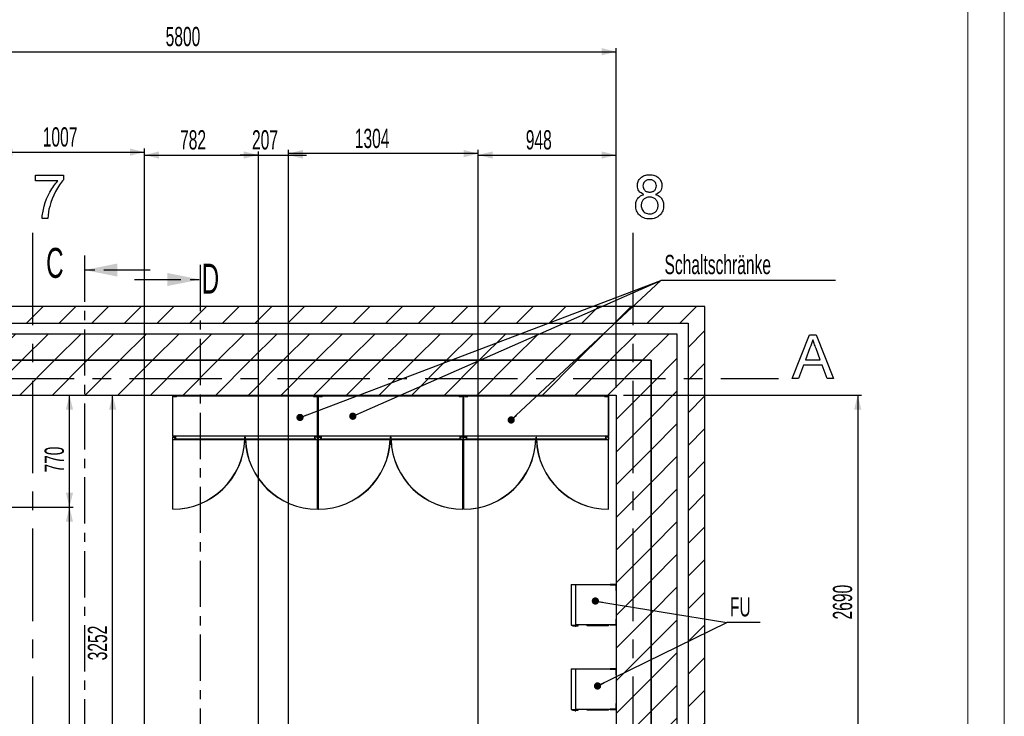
# Model space of a CAD drawing. Header units: millimetres. Extents: x 250 to 59450, y 0 to 41800.
# Tile 115 of 148: x 52433 to 59200, y 21490 to 26276. Entities that reach past the tile are written whole.
import ezdxf

# ---------------------------------------------------------------- set-up
doc = ezdxf.new("R2010")
doc.units = ezdxf.units.MM
doc.header["$LTSCALE"] = 50
doc.linetypes.add('CENTER', pattern=[10.16, 6.35, -1.27, 1.27, -1.27])
doc.linetypes.add('CENTERX2', pattern=[20.32, 12.7, -2.54, 2.54, -2.54])
for name, color, linetype in [('MASS', 29, 'Continuous'), ('SCHNITT', 5, 'CENTER'), ('TEXT_1', 176, 'Continuous')]:
    doc.layers.add(name, color=color, linetype=linetype)
doc.styles.add('SLDTEXTSTYLE0', font='TXT', dxfattribs={"width": 0.605})
doc.dimstyles.new('SLDDIMSTYLE1', dxfattribs={"dimtxt": 0.18, "dimasz": 50, "dimexe": 0, "dimexo": 0.0625, "dimgap": 0, "dimtad": 0, "dimtih": 1, "dimtoh": 1, "dimdec": 0, "dimrnd": 1e-09, "dimzin": 0, "dimdsep": 46, "dimtxsty": 'Standard', "dimblk1": 'DOT', "dimblk2": 'DOT', "dimsah": 1, "dimcen": 0.09, "dimadec": 0, "dimazin": 0, "dimtfac": 50, "dimtdec": 0, "dimtofl": 0, "dimtmove": 0, "dimatfit": 3, "dimldrblk": 'DOT', "dimfxl": 1, "dimfrac": 2, "dimtolj": 1, "dimtzin": 0, "dimarcsym": 0})
doc.dimstyles.new('SLDDIMSTYLE2', dxfattribs={"dimtxt": 128.415934, "dimasz": 100, "dimexe": 0, "dimexo": 0.0625, "dimgap": 32.103984, "dimtad": 1, "dimdec": 1, "dimrnd": 1e-09, "dimzin": 12, "dimdsep": 46, "dimtxsty": 'SLDTEXTSTYLE0', "dimsah": 1, "dimcen": 0.09, "dimadec": 0, "dimazin": 3, "dimtfac": 1, "dimtdec": 1, "dimtofl": 0, "dimtmove": 0, "dimatfit": 3, "dimfxl": 1, "dimfrac": 2, "dimtolj": 1, "dimtzin": 12, "dimarcsym": 0})
doc.dimstyles.new('SLDDIMSTYLE3', dxfattribs={"dimtxt": 128.415934, "dimasz": 100, "dimexe": 0, "dimexo": 0.0625, "dimgap": 32.103984, "dimtad": 1, "dimdec": 1, "dimrnd": 1e-09, "dimzin": 12, "dimdsep": 46, "dimtxsty": 'SLDTEXTSTYLE0', "dimsah": 1, "dimcen": 0.09, "dimadec": 0, "dimazin": 3, "dimtfac": 1, "dimtdec": 1, "dimtmove": 0, "dimatfit": 0, "dimfxl": 1, "dimfrac": 2, "dimtolj": 1, "dimtzin": 12, "dimarcsym": 0})

# ---------------------------------------------------------------- blocks, each defined once
blk = doc.blocks.new('_D_15')
at = {"layer": 'MASS'}
for p, q in [((50732.4, 23746.4), (50732.4, 26081.4)), ((50732.4, 26056.4), (56532.4, 26056.4)), ((56532.4, 23746.4), (56532.4, 26081.4))]:
    blk.add_line(p, q, dxfattribs=at)
for points in [[(50732.4, 26056.4), (50832.4, 26031.4), (50832.4, 26081.4)], [(56532.4, 26056.4), (56432.4, 26081.4), (56432.4, 26031.4)]]:
    blk.add_solid(points, dxfattribs=at)
at = {"layer": 'MASS', "insert": (53436.4, 26226.9), "char_height": 132.29, "attachment_point": 1, "style": 'SLDTEXTSTYLE0'}
blk.add_mtext('5800', dxfattribs=at)
blk = doc.blocks.new('_D_20')
at = {"layer": 'MASS'}
for p, q in [((52284.4, 22976.4), (52284.4, 25391.4)), ((53291.4, 20494.4), (53291.4, 25391.4)), ((52284.4, 25366.4), (53291.4, 25366.4))]:
    blk.add_line(p, q, dxfattribs=at)
for points in [[(52284.4, 25366.4), (52384.4, 25341.4), (52384.4, 25391.4)], [(53291.4, 25366.4), (53191.4, 25391.4), (53191.4, 25341.4)]]:
    blk.add_solid(points, dxfattribs=at)
at = {"layer": 'MASS', "insert": (52591.9, 25536.9), "char_height": 132.29, "attachment_point": 1, "style": 'SLDTEXTSTYLE0'}
blk.add_mtext('1007', dxfattribs=at)
blk = doc.blocks.new('_D_21')
at = {"layer": 'MASS'}
for p, q in [((53291.4, 20494.4), (53291.4, 25371.4)), ((53291.4, 25346.4), (54073.4, 25346.4)), ((54073.4, 20494.4), (54073.4, 25371.4))]:
    blk.add_line(p, q, dxfattribs=at)
for points in [[(53291.4, 25346.4), (53391.4, 25321.4), (53391.4, 25371.4)], [(54073.4, 25346.4), (53973.4, 25371.4), (53973.4, 25321.4)]]:
    blk.add_solid(points, dxfattribs=at)
at = {"layer": 'MASS', "insert": (53535.4, 25516.9), "char_height": 132.29, "attachment_point": 1, "style": 'SLDTEXTSTYLE0'}
blk.add_mtext('782', dxfattribs=at)
blk = doc.blocks.new('_D_22')
at = {"layer": 'MASS'}
for p, q in [((54073.4, 25346.4), (53948.4, 25346.4)), ((54073.4, 20494.4), (54073.4, 25371.4)), ((54073.4, 25346.4), (54280.4, 25346.4)), ((54280.4, 21056.4), (54280.4, 25371.4)), ((54280.4, 25346.4), (54405.4, 25346.4))]:
    blk.add_line(p, q, dxfattribs=at)
for points in [[(54073.4, 25346.4), (53973.4, 25371.4), (53973.4, 25321.4)], [(54280.4, 25346.4), (54380.4, 25321.4), (54380.4, 25371.4)]]:
    blk.add_solid(points, dxfattribs=at)
at = {"layer": 'MASS', "insert": (54029.9, 25516.9), "char_height": 132.29, "attachment_point": 1, "style": 'SLDTEXTSTYLE0'}
blk.add_mtext('207', dxfattribs=at)
blk = doc.blocks.new('_D_23')
at = {"layer": 'MASS'}
for p, q in [((54280.4, 19196.4), (54280.4, 25381.4)), ((55584.4, 19196.4), (55584.4, 25381.4)), ((55584.4, 25356.4), (54280.4, 25356.4))]:
    blk.add_line(p, q, dxfattribs=at)
for points in [[(54280.4, 25356.4), (54380.4, 25331.4), (54380.4, 25381.4)], [(55584.4, 25356.4), (55484.4, 25381.4), (55484.4, 25331.4)]]:
    blk.add_solid(points, dxfattribs=at)
at = {"layer": 'MASS', "insert": (54736.4, 25526.9), "char_height": 132.29, "attachment_point": 1, "style": 'SLDTEXTSTYLE0'}
blk.add_mtext('1304', dxfattribs=at)
blk = doc.blocks.new('_D_24')
at = {"layer": 'MASS'}
for p, q in [((55584.4, 21056.4), (55584.4, 25371.4)), ((55584.4, 25346.4), (56532.4, 25346.4)), ((56532.4, 23746.4), (56532.4, 25371.4))]:
    blk.add_line(p, q, dxfattribs=at)
for points in [[(55584.4, 25346.4), (55684.4, 25321.4), (55684.4, 25371.4)], [(56532.4, 25346.4), (56432.4, 25371.4), (56432.4, 25321.4)]]:
    blk.add_solid(points, dxfattribs=at)
at = {"layer": 'MASS', "insert": (55911.4, 25516.9), "char_height": 132.29, "attachment_point": 1, "style": 'SLDTEXTSTYLE0'}
blk.add_mtext('948', dxfattribs=at)
blk = doc.blocks.new('_D_25')
at = {"layer": 'MASS'}
for p, q in [((56582.4, 23696.4), (58217.4, 23696.4)), ((58192.4, 23696.4), (58192.4, 21006.4)), ((55634.4, 21006.4), (58217.4, 21006.4))]:
    blk.add_line(p, q, dxfattribs=at)
for points in [[(58192.4, 23696.4), (58167.4, 23596.4), (58217.4, 23596.4)], [(58192.4, 21006.4), (58217.4, 21106.4), (58167.4, 21106.4)]]:
    blk.add_solid(points, dxfattribs=at)
at = {"layer": 'MASS', "insert": (58021.8, 22155.4), "char_height": 132.29, "attachment_point": 1, "rotation": 90, "style": 'SLDTEXTSTYLE0'}
blk.add_mtext('2690', dxfattribs=at)
blk = doc.blocks.new('_D_32')
at = {"layer": 'MASS'}
for p, q in [((52334.4, 22926.4), (52800.2, 22926.4)), ((52775.2, 19186.4), (52775.2, 22926.4)), ((52334.4, 19186.4), (52800.2, 19186.4))]:
    blk.add_line(p, q, dxfattribs=at)
for points in [[(52775.2, 22926.4), (52750.2, 22826.4), (52800.2, 22826.4)], [(52775.2, 19186.4), (52800.2, 19286.4), (52750.2, 19286.4)]]:
    blk.add_solid(points, dxfattribs=at)
at = {"layer": 'MASS', "insert": (52604.7, 20904.2), "char_height": 132.29, "attachment_point": 1, "rotation": 90, "style": 'SLDTEXTSTYLE0'}
blk.add_mtext('3740', dxfattribs=at)
blk = doc.blocks.new('_D_33')
at = {"layer": 'MASS'}
for p, q in [((52775.2, 22926.4), (52775.2, 23696.4)), ((52334.4, 22926.4), (52800.2, 22926.4))]:
    blk.add_line(p, q, dxfattribs=at)
for points in [[(52775.2, 23696.4), (52750.2, 23596.4), (52800.2, 23596.4)], [(52775.2, 22926.4), (52800.2, 23026.4), (52750.2, 23026.4)]]:
    blk.add_solid(points, dxfattribs=at)
at = {"layer": 'MASS', "insert": (52604.7, 23164.4), "char_height": 132.29, "attachment_point": 1, "rotation": 90, "style": 'SLDTEXTSTYLE0'}
blk.add_mtext('770', dxfattribs=at)
blk = doc.blocks.new('_D_35')
at = {"layer": 'MASS'}
for p, q in [((53072.2, 20444.4), (53072.2, 23696.4)), ((53241.4, 20444.4), (53047.2, 20444.4))]:
    blk.add_line(p, q, dxfattribs=at)
for points in [[(53072.2, 23696.4), (53047.2, 23596.4), (53097.2, 23596.4)], [(53072.2, 20444.4), (53097.2, 20544.4), (53047.2, 20544.4)]]:
    blk.add_solid(points, dxfattribs=at)
at = {"layer": 'MASS', "insert": (52901.7, 21874.4), "char_height": 132.29, "attachment_point": 1, "rotation": 90, "style": 'SLDTEXTSTYLE0'}
blk.add_mtext('3252', dxfattribs=at)
blk = doc.blocks.new('SW_NOTE_0_37')
at = {"layer": 'TEXT_1', "color": 0}
blk.add_line((1200.1, 0), (0, 0), dxfattribs=at)
blk.add_line((1200.1, 0), (0, 0), dxfattribs=at)
blk.add_line((1200.1, 0), (0, 0), dxfattribs=at)
at = {"layer": 'TEXT_1', "color": 0, "insert": (24.5, 174.8), "char_height": 132.292, "attachment_point": 1, "style": 'SLDTEXTSTYLE0'}
blk.add_mtext('Schaltschränke', dxfattribs=at)
blk = doc.blocks.new('_Dot')
at = {"color": 0, "linetype": 'ByBlock', "lineweight": -2}
blk.add_line((-0.5, 0), (-1, 0), dxfattribs=at)
at = {"color": 0, "linetype": 'ByBlock', "const_width": 0.5}
blk.add_lwpolyline([(-0.25, 0, 1), (0.25, 0, 1)], format="xyb", close=True, dxfattribs=at)
blk = doc.blocks.new('SW_NOTE_0_38')
at = {"layer": 'TEXT_1', "color": 0}
blk.add_line((230, 0), (0, 0), dxfattribs=at)
blk.add_line((230, 0), (0, 0), dxfattribs=at)
at = {"layer": 'TEXT_1', "color": 0, "insert": (21.5, 174.6), "char_height": 132.29, "attachment_point": 1, "style": 'SLDTEXTSTYLE0'}
blk.add_mtext('FU', dxfattribs=at)

msp = doc.modelspace()

# ---------------------------------------------------------------- hatches: boundary and pattern name
at = {"linetype": 'Continuous', "lineweight": 18}
h = msp.add_hatch(dxfattribs=at)
h.set_pattern_fill('ANSI31', scale=50, style=0)
h.paths.add_polyline_path([(57142.36, 6286.38), (57142.36, 24306.38), (39592.36, 24306.38), (39592.36, 24191.38), (57027.36, 24191.38), (57027.36, 6286.38)], flags=0)
h = msp.add_hatch(dxfattribs=at)
h.set_pattern_fill('ANSI31', scale=50, style=0)
h.paths.add_polyline_path([(56952.36, 6286.38), (56952.36, 24116.38), (39592.36, 24116.38), (39592.36, 23936.38), (56772.36, 23936.38), (56772.36, 6286.38)], flags=0)
h = msp.add_hatch(dxfattribs=at)
h.set_pattern_fill('ANSI31', scale=50, style=0)
h.paths.add_polyline_path([(39592.36, 23936.38), (39592.36, 23696.38), (56532.36, 23696.38), (56532.36, 10806.38), (52552.36, 10806.38), (52552.36, 10566.38), (56532.36, 10566.38), (56532.36, 6286.38), (56772.36, 6286.38), (56772.36, 23936.38)], flags=0)
at = {"layer": 'SCHNITT', "linetype": 'Continuous', "lineweight": 18}
h = msp.add_hatch(dxfattribs=at)
h.set_pattern_fill('ANSI31', color=256, scale=50, angle=3e-322, style=0)
h.paths.add_polyline_path([(53504.86, 23398.88), (53498.36, 23398.88), (53498.36, 23397.38), (53506.36, 23397.38), (53506.36, 23415.88), (53483.86, 23415.88), (53483.86, 23689.88), (54480.86, 23689.88), (54480.86, 23415.88), (54458.36, 23415.88), (54458.36, 23397.38), (54466.36, 23397.38), (54466.36, 23398.88), (54459.86, 23398.88), (54459.86, 23414.38), (54482.36, 23414.38), (54482.36, 23691.38), (53482.36, 23691.38), (53482.36, 23414.38), (53504.86, 23414.38)], flags=0)
h = msp.add_hatch(dxfattribs=at)
h.set_pattern_fill('ANSI31', color=256, scale=50, angle=3e-322, style=0)
h.paths.add_polyline_path([(54504.86, 23398.88), (54498.36, 23398.88), (54498.36, 23397.38), (54506.36, 23397.38), (54506.36, 23415.88), (54483.86, 23415.88), (54483.86, 23689.88), (55480.86, 23689.88), (55480.86, 23415.88), (55458.36, 23415.88), (55458.36, 23397.38), (55466.36, 23397.38), (55466.36, 23398.88), (55459.86, 23398.88), (55459.86, 23414.38), (55482.36, 23414.38), (55482.36, 23691.38), (54482.36, 23691.38), (54482.36, 23414.38), (54504.86, 23414.38)], flags=0)
h = msp.add_hatch(dxfattribs=at)
h.set_pattern_fill('ANSI31', color=256, scale=50, angle=3e-322, style=0)
h.paths.add_polyline_path([(55504.86, 23398.88), (55498.36, 23398.88), (55498.36, 23397.38), (55506.36, 23397.38), (55506.36, 23415.88), (55483.86, 23415.88), (55483.86, 23689.88), (56480.86, 23689.88), (56480.86, 23415.88), (56458.36, 23415.88), (56458.36, 23397.38), (56466.36, 23397.38), (56466.36, 23398.88), (56459.86, 23398.88), (56459.86, 23414.38), (56482.36, 23414.38), (56482.36, 23691.38), (55482.36, 23691.38), (55482.36, 23414.38), (55504.86, 23414.38)], flags=0)
h = msp.add_hatch(dxfattribs=at)
h.set_pattern_fill('ANSI31', color=256, scale=50, angle=3e-322, style=0)
h.paths.add_polyline_path([(53484.86, 23408.38), (53484.86, 23391.38), (53980.86, 23391.38), (53980.86, 23408.38), (53979.36, 23408.38), (53979.36, 23392.88), (53486.36, 23392.88), (53486.36, 23408.38)], flags=0)
h = msp.add_hatch(dxfattribs=at)
h.set_pattern_fill('ANSI31', color=256, scale=50, angle=3e-322, style=0)
h.paths.add_polyline_path([(53983.86, 23408.38), (53983.86, 23391.38), (54479.86, 23391.38), (54479.86, 23408.38), (54478.36, 23408.38), (54478.36, 23392.88), (53985.36, 23392.88), (53985.36, 23408.38)], flags=0)
h = msp.add_hatch(dxfattribs=at)
h.set_pattern_fill('ANSI31', color=256, scale=50, angle=3e-322, style=0)
h.paths.add_polyline_path([(54484.86, 23408.38), (54484.86, 23391.38), (54980.86, 23391.38), (54980.86, 23408.38), (54979.36, 23408.38), (54979.36, 23392.88), (54486.36, 23392.88), (54486.36, 23408.38)], flags=0)
h = msp.add_hatch(dxfattribs=at)
h.set_pattern_fill('ANSI31', color=256, scale=50, angle=3e-322, style=0)
h.paths.add_polyline_path([(54983.86, 23408.38), (54983.86, 23391.38), (55479.86, 23391.38), (55479.86, 23408.38), (55478.36, 23408.38), (55478.36, 23392.88), (54985.36, 23392.88), (54985.36, 23408.38)], flags=0)
h = msp.add_hatch(dxfattribs=at)
h.set_pattern_fill('ANSI31', color=256, scale=50, angle=3e-322, style=0)
h.paths.add_polyline_path([(55484.86, 23408.38), (55484.86, 23391.38), (55980.86, 23391.38), (55980.86, 23408.38), (55979.36, 23408.38), (55979.36, 23392.88), (55486.36, 23392.88), (55486.36, 23408.38)], flags=0)
h = msp.add_hatch(dxfattribs=at)
h.set_pattern_fill('ANSI31', color=256, scale=50, angle=3e-322, style=0)
h.paths.add_polyline_path([(55983.86, 23408.38), (55983.86, 23391.38), (56479.86, 23391.38), (56479.86, 23408.38), (56478.36, 23408.38), (56478.36, 23392.88), (55985.36, 23392.88), (55985.36, 23408.38)], flags=0)

# ---------------------------------------------------------------- linework, layer by layer
at = {"color": 7, "linetype": 'Continuous', "lineweight": 18}
for p, q in [((59199.96, 41799.98), (59199.96, 249.98)), ((58949.96, 41549.98), (58949.96, 499.98))]:
    msp.add_line(p, q, dxfattribs=at)
at = {"color": 7, "linetype": 'CENTERX2'}
for p, q in [((52522.36, 24811.38), (52522.36, 6286.38)), ((56647.36, 24811.38), (56647.36, 6286.38)), ((26772.36, 23811.38), (57647.36, 23811.38))]:
    msp.add_line(p, q, dxfattribs=at)
at = {"color": 250, "linetype": 'Continuous', "lineweight": 25, "true_color": 0x404040}
for p, q in [((57142.36, 24306.38), (39592.36, 24306.38)), ((57142.36, 6286.38), (57142.36, 24306.38)), ((39592.36, 24191.38), (57027.36, 24191.38)), ((57027.36, 24191.38), (57027.36, 6286.38)), ((56952.36, 24116.38), (39592.36, 24116.38)), ((56952.36, 6286.38), (56952.36, 24116.38)), ((39592.36, 23936.38), (56772.36, 23936.38)), ((56772.36, 23936.38), (39592.36, 23936.38)), ((56772.36, 23936.38), (56772.36, 6286.38)), ((56772.36, 6286.38), (56772.36, 23936.38)), ((39592.36, 23696.38), (56532.36, 23696.38)), ((56532.36, 23696.38), (56532.36, 10806.38)), ((56222.36, 22396.38), (56222.36, 22116.38)), ((56222.36, 22396.38), (56252.36, 22396.38)), ((56252.36, 22396.38), (56252.36, 22116.38)), ((56253.36, 22396.38), (56252.36, 22396.38)), ((56252.36, 22396.38), (56252.36, 22116.38)), ((56253.36, 22396.38), (56253.36, 22395.38)), ((56253.36, 22395.38), (56492.36, 22395.38)), ((56492.36, 22395.38), (56492.36, 22393.38)), ((56532.36, 22395.38), (56492.36, 22395.38)), ((56492.36, 22393.38), (56530.36, 22393.38)), ((56530.36, 22393.38), (56530.36, 22355.38)), ((56530.36, 22355.38), (56532.36, 22355.38)), ((56530.36, 22157.38), (56530.36, 22119.38)), ((56532.36, 22157.38), (56530.36, 22157.38)), ((56222.36, 22116.38), (56252.36, 22116.38)), ((56232.36, 22116.38), (56232.36, 22112.38)), ((56232.36, 22112.38), (56248.36, 22112.38)), ((56248.36, 22112.38), (56248.36, 22110.38)), ((56248.36, 22110.38), (56250.36, 22108.38)), ((56250.36, 22108.38), (56254.36, 22108.38)), ((56253.36, 22116.38), (56252.36, 22116.38)), ((56253.36, 22116.38), (56253.36, 22117.38)), ((56492.36, 22117.38), (56253.36, 22117.38)), ((56272.36, 22116.38), (56253.36, 22116.38)), ((56254.36, 22108.38), (56256.36, 22110.38)), ((56256.36, 22110.38), (56256.36, 22112.38)), ((56256.36, 22112.38), (56272.36, 22112.38)), ((56272.36, 22112.38), (56272.36, 22116.38)), ((56332.36, 22111.38), (56332.36, 22117.38)), ((56335.36, 22111.38), (56332.36, 22111.38)), ((56477.36, 22111.38), (56335.36, 22111.38)), ((56480.36, 22111.38), (56477.36, 22111.38)), ((56480.36, 22111.38), (56480.36, 22117.38)), ((56492.36, 22119.38), (56492.36, 22117.38)), ((56530.36, 22119.38), (56492.36, 22119.38)), ((56492.36, 22117.38), (56532.36, 22117.38)), ((56222.36, 21816.38), (56252.36, 21816.38)), ((56222.36, 21816.38), (56222.36, 21536.38)), ((56252.36, 21816.38), (56252.36, 21536.38)), ((56253.36, 21816.38), (56252.36, 21816.38)), ((56252.36, 21816.38), (56252.36, 21536.38)), ((56253.36, 21816.38), (56253.36, 21815.38)), ((56253.36, 21815.38), (56492.36, 21815.38)), ((56532.36, 21815.38), (56492.36, 21815.38)), ((56492.36, 21815.38), (56492.36, 21813.38)), ((56492.36, 21813.38), (56530.36, 21813.38)), ((56530.36, 21813.38), (56530.36, 21775.38)), ((56530.36, 21775.38), (56532.36, 21775.38)), ((56222.36, 21536.38), (56252.36, 21536.38)), ((56232.36, 21536.38), (56232.36, 21532.38)), ((56232.36, 21532.38), (56248.36, 21532.38)), ((56248.36, 21532.38), (56248.36, 21530.38)), ((56248.36, 21530.38), (56250.36, 21528.38)), ((56250.36, 21528.38), (56254.36, 21528.38)), ((56253.36, 21536.38), (56252.36, 21536.38)), ((56253.36, 21536.38), (56253.36, 21537.38)), ((56492.36, 21537.38), (56253.36, 21537.38)), ((56272.36, 21536.38), (56253.36, 21536.38)), ((56254.36, 21528.38), (56256.36, 21530.38)), ((56256.36, 21532.38), (56272.36, 21532.38)), ((56256.36, 21530.38), (56256.36, 21532.38)), ((56272.36, 21532.38), (56272.36, 21536.38)), ((56332.36, 21531.38), (56332.36, 21537.38)), ((56335.36, 21531.38), (56332.36, 21531.38)), ((56477.36, 21531.38), (56335.36, 21531.38)), ((56480.36, 21531.38), (56477.36, 21531.38)), ((56480.36, 21531.38), (56480.36, 21537.38)), ((56492.36, 21539.38), (56492.36, 21537.38)), ((56530.36, 21539.38), (56492.36, 21539.38)), ((56492.36, 21537.38), (56532.36, 21537.38)), ((56532.36, 21577.38), (56530.36, 21577.38)), ((56530.36, 21577.38), (56530.36, 21539.38))]:
    msp.add_line(p, q, dxfattribs=at)
at = {"color": 8, "linetype": 'Continuous', "lineweight": 25, "true_color": 0x808080}
for p, q in [((53482.36, 23691.38), (53482.36, 23414.38)), ((54482.36, 23691.38), (53482.36, 23691.38)), ((53483.86, 23689.88), (53483.86, 23415.88)), ((54480.86, 23689.88), (53483.86, 23689.88)), ((53489.86, 23695.21), (53489.86, 23696.38)), ((53489.86, 23693.96), (53489.86, 23695.21)), ((53489.86, 23693.38), (53489.86, 23693.96)), ((53489.86, 23691.38), (53489.86, 23693.38)), ((53489.86, 23693.38), (53494.86, 23693.38)), ((53492.64, 23687.88), (53491.49, 23689.88)), ((53492.64, 23687.88), (53494.86, 23687.88)), ((53494.86, 23693.38), (53509.86, 23693.38)), ((53494.86, 23687.88), (53509.86, 23687.88)), ((53509.86, 23693.38), (53514.86, 23693.38)), ((53509.86, 23687.88), (53512.07, 23687.88)), ((53512.07, 23687.88), (53513.22, 23689.88)), ((53514.86, 23695.21), (53514.86, 23696.38)), ((53514.86, 23693.96), (53514.86, 23695.21)), ((53514.86, 23693.38), (53514.86, 23693.96)), ((53514.86, 23693.38), (53514.86, 23691.38)), ((54449.86, 23695.21), (54449.86, 23696.38)), ((54449.86, 23693.96), (54449.86, 23695.21)), ((54449.86, 23693.38), (54449.86, 23693.96)), ((54449.86, 23693.38), (54449.86, 23691.38)), ((54454.86, 23693.38), (54449.86, 23693.38)), ((54452.64, 23687.88), (54451.49, 23689.88)), ((54452.64, 23687.88), (54454.86, 23687.88)), ((54469.86, 23693.38), (54454.86, 23693.38)), ((54454.86, 23687.88), (54469.86, 23687.88)), ((54474.86, 23693.38), (54469.86, 23693.38)), ((54469.86, 23687.88), (54472.07, 23687.88)), ((54472.07, 23687.88), (54473.22, 23689.88)), ((54474.86, 23695.21), (54474.86, 23696.38)), ((54474.86, 23693.96), (54474.86, 23695.21)), ((54474.86, 23693.38), (54474.86, 23693.96)), ((54474.86, 23691.38), (54474.86, 23693.38)), ((54480.86, 23415.88), (54480.86, 23689.88)), ((54482.36, 23691.38), (54482.36, 23414.38)), ((55482.36, 23691.38), (54482.36, 23691.38)), ((54482.36, 23414.38), (54482.36, 23691.38)), ((55480.86, 23689.88), (54483.86, 23689.88)), ((54483.86, 23689.88), (54483.86, 23415.88)), ((54489.86, 23695.21), (54489.86, 23696.38)), ((54489.86, 23693.96), (54489.86, 23695.21)), ((54489.86, 23693.38), (54489.86, 23693.96)), ((54489.86, 23691.38), (54489.86, 23693.38)), ((54489.86, 23693.38), (54494.86, 23693.38)), ((54492.64, 23687.88), (54491.49, 23689.88)), ((54492.64, 23687.88), (54494.86, 23687.88)), ((54494.86, 23693.38), (54509.86, 23693.38)), ((54494.86, 23687.88), (54509.86, 23687.88)), ((54509.86, 23693.38), (54514.86, 23693.38)), ((54509.86, 23687.88), (54512.07, 23687.88)), ((54512.07, 23687.88), (54513.22, 23689.88)), ((54514.86, 23695.21), (54514.86, 23696.38)), ((54514.86, 23693.96), (54514.86, 23695.21)), ((54514.86, 23693.38), (54514.86, 23693.96)), ((54514.86, 23693.38), (54514.86, 23691.38)), ((55449.86, 23695.21), (55449.86, 23696.38)), ((55449.86, 23693.96), (55449.86, 23695.21)), ((55449.86, 23693.38), (55449.86, 23693.96)), ((55449.86, 23693.38), (55449.86, 23691.38)), ((55454.86, 23693.38), (55449.86, 23693.38)), ((55452.64, 23687.88), (55451.49, 23689.88)), ((55452.64, 23687.88), (55454.86, 23687.88)), ((55469.86, 23693.38), (55454.86, 23693.38)), ((55454.86, 23687.88), (55469.86, 23687.88)), ((55474.86, 23693.38), (55469.86, 23693.38)), ((55469.86, 23687.88), (55472.07, 23687.88)), ((55472.07, 23687.88), (55473.22, 23689.88)), ((55474.86, 23695.21), (55474.86, 23696.38)), ((55474.86, 23693.96), (55474.86, 23695.21)), ((55474.86, 23693.38), (55474.86, 23693.96)), ((55474.86, 23691.38), (55474.86, 23693.38)), ((55480.86, 23415.88), (55480.86, 23689.88)), ((55482.36, 23691.38), (55482.36, 23414.38)), ((56482.36, 23691.38), (55482.36, 23691.38)), ((55482.36, 23414.38), (55482.36, 23691.38)), ((56480.86, 23689.88), (55483.86, 23689.88)), ((55483.86, 23689.88), (55483.86, 23415.88)), ((55489.86, 23695.21), (55489.86, 23696.38)), ((55489.86, 23693.96), (55489.86, 23695.21)), ((55489.86, 23693.38), (55489.86, 23693.96)), ((55489.86, 23691.38), (55489.86, 23693.38)), ((55489.86, 23693.38), (55494.86, 23693.38)), ((55492.64, 23687.88), (55491.49, 23689.88)), ((55492.64, 23687.88), (55494.86, 23687.88)), ((55494.86, 23693.38), (55509.86, 23693.38)), ((55494.86, 23687.88), (55509.86, 23687.88)), ((55509.86, 23693.38), (55514.86, 23693.38)), ((55509.86, 23687.88), (55512.07, 23687.88)), ((55512.07, 23687.88), (55513.22, 23689.88)), ((55514.86, 23695.21), (55514.86, 23696.38)), ((55514.86, 23693.96), (55514.86, 23695.21)), ((55514.86, 23693.38), (55514.86, 23693.96)), ((55514.86, 23693.38), (55514.86, 23691.38)), ((56449.86, 23695.21), (56449.86, 23696.38)), ((56449.86, 23693.96), (56449.86, 23695.21)), ((56449.86, 23693.38), (56449.86, 23693.96)), ((56449.86, 23693.38), (56449.86, 23691.38)), ((56454.86, 23693.38), (56449.86, 23693.38)), ((56452.64, 23687.88), (56451.49, 23689.88)), ((56452.64, 23687.88), (56454.86, 23687.88)), ((56469.86, 23693.38), (56454.86, 23693.38)), ((56454.86, 23687.88), (56469.86, 23687.88)), ((56474.86, 23693.38), (56469.86, 23693.38)), ((56469.86, 23687.88), (56472.07, 23687.88)), ((56472.07, 23687.88), (56473.22, 23689.88)), ((56474.86, 23695.21), (56474.86, 23696.38)), ((56474.86, 23693.96), (56474.86, 23695.21)), ((56474.86, 23693.38), (56474.86, 23693.96)), ((56474.86, 23691.38), (56474.86, 23693.38)), ((56480.86, 23415.88), (56480.86, 23689.88)), ((56482.36, 23414.38), (56482.36, 23691.38)), ((53482.36, 23414.38), (53504.86, 23414.38)), ((53483.86, 23415.88), (53506.36, 23415.88)), ((53504.86, 23398.88), (53504.86, 23414.38)), ((53506.36, 23397.38), (53506.36, 23415.88)), ((53506.36, 23415.88), (54458.36, 23415.88)), ((54458.36, 23415.88), (54458.36, 23397.38)), ((54458.36, 23415.88), (54480.86, 23415.88)), ((54459.86, 23414.38), (54482.36, 23414.38)), ((54459.86, 23414.38), (54459.86, 23398.88)), ((54482.36, 23414.38), (54504.86, 23414.38)), ((54483.86, 23415.88), (54506.36, 23415.88)), ((54504.86, 23398.88), (54504.86, 23414.38)), ((54506.36, 23397.38), (54506.36, 23415.88)), ((54506.36, 23415.88), (55458.36, 23415.88)), ((55458.36, 23415.88), (55458.36, 23397.38)), ((55458.36, 23415.88), (55480.86, 23415.88)), ((55459.86, 23414.38), (55482.36, 23414.38)), ((55459.86, 23414.38), (55459.86, 23398.88)), ((55482.36, 23414.38), (55504.86, 23414.38)), ((55483.86, 23415.88), (55506.36, 23415.88)), ((55504.86, 23398.88), (55504.86, 23414.38)), ((55506.36, 23397.38), (55506.36, 23415.88)), ((55506.36, 23415.88), (56458.36, 23415.88)), ((56458.36, 23415.88), (56458.36, 23397.38)), ((56458.36, 23415.88), (56480.86, 23415.88)), ((56459.86, 23414.38), (56482.36, 23414.38)), ((56459.86, 23414.38), (56459.86, 23398.88)), ((53484.86, 23408.38), (53486.36, 23408.38)), ((53484.86, 23391.38), (53484.86, 23408.38)), ((53484.86, 23391.38), (53980.86, 23391.38)), ((53484.86, 22912.38), (53484.86, 23391.38)), ((53485.86, 22913.38), (53485.86, 23391.38)), ((53486.36, 23392.88), (53486.36, 23408.38)), ((53486.36, 23408.38), (53504.86, 23408.38)), ((53486.36, 23392.88), (53979.36, 23392.88)), ((53498.36, 23398.88), (53498.36, 23397.38)), ((53498.36, 23398.88), (53504.86, 23398.88)), ((53498.36, 23397.38), (53506.36, 23397.38)), ((53506.36, 23397.38), (53979.36, 23397.38)), ((53979.36, 23408.38), (53979.36, 23392.88)), ((53979.36, 23408.38), (53980.86, 23408.38)), ((53980.86, 23408.38), (53980.86, 23391.38)), ((53980.86, 23397.38), (53983.86, 23397.38)), ((53983.86, 23408.38), (53985.36, 23408.38)), ((53983.86, 23391.38), (53983.86, 23408.38)), ((53983.86, 23391.38), (54479.86, 23391.38)), ((53985.36, 23392.88), (53985.36, 23408.38)), ((53985.36, 23397.38), (54458.36, 23397.38)), ((53985.36, 23392.88), (54478.36, 23392.88)), ((54458.36, 23397.38), (54466.36, 23397.38)), ((54478.36, 23408.38), (54459.86, 23408.38)), ((54459.86, 23398.88), (54466.36, 23398.88)), ((54466.36, 23397.38), (54466.36, 23398.88)), ((54478.36, 23408.38), (54478.36, 23392.88)), ((54478.36, 23408.38), (54479.86, 23408.38)), ((54478.86, 22913.38), (54478.86, 23391.38)), ((54479.86, 23408.38), (54479.86, 23391.38)), ((54479.86, 22912.38), (54479.86, 23391.38)), ((54484.86, 23408.38), (54486.36, 23408.38)), ((54484.86, 23391.38), (54484.86, 23408.38)), ((54484.86, 23391.38), (54980.86, 23391.38)), ((54484.86, 22912.38), (54484.86, 23391.38)), ((54485.86, 22913.38), (54485.86, 23391.38)), ((54486.36, 23392.88), (54486.36, 23408.38)), ((54486.36, 23408.38), (54504.86, 23408.38)), ((54486.36, 23392.88), (54979.36, 23392.88)), ((54498.36, 23398.88), (54498.36, 23397.38)), ((54498.36, 23398.88), (54504.86, 23398.88)), ((54498.36, 23397.38), (54506.36, 23397.38)), ((54506.36, 23397.38), (54979.36, 23397.38)), ((54979.36, 23408.38), (54979.36, 23392.88)), ((54979.36, 23408.38), (54980.86, 23408.38)), ((54980.86, 23408.38), (54980.86, 23391.38)), ((54980.86, 23397.38), (54983.86, 23397.38)), ((54983.86, 23391.38), (54983.86, 23408.38)), ((54983.86, 23408.38), (54985.36, 23408.38)), ((54983.86, 23391.38), (55479.86, 23391.38)), ((54985.36, 23392.88), (54985.36, 23408.38)), ((54985.36, 23397.38), (55458.36, 23397.38)), ((54985.36, 23392.88), (55478.36, 23392.88)), ((55458.36, 23397.38), (55466.36, 23397.38)), ((55478.36, 23408.38), (55459.86, 23408.38)), ((55459.86, 23398.88), (55466.36, 23398.88)), ((55466.36, 23397.38), (55466.36, 23398.88)), ((55478.36, 23408.38), (55478.36, 23392.88)), ((55478.36, 23408.38), (55479.86, 23408.38)), ((55478.86, 22913.38), (55478.86, 23391.38)), ((55479.86, 23408.38), (55479.86, 23391.38)), ((55479.86, 22912.38), (55479.86, 23391.38)), ((55484.86, 23391.38), (55484.86, 23408.38)), ((55484.86, 23408.38), (55486.36, 23408.38)), ((55484.86, 23391.38), (55980.86, 23391.38)), ((55484.86, 22912.38), (55484.86, 23391.38)), ((55485.86, 22913.38), (55485.86, 23391.38)), ((55486.36, 23392.88), (55486.36, 23408.38)), ((55486.36, 23408.38), (55504.86, 23408.38)), ((55486.36, 23392.88), (55979.36, 23392.88)), ((55498.36, 23398.88), (55498.36, 23397.38)), ((55498.36, 23398.88), (55504.86, 23398.88)), ((55498.36, 23397.38), (55506.36, 23397.38)), ((55506.36, 23397.38), (55979.36, 23397.38)), ((55979.36, 23408.38), (55979.36, 23392.88)), ((55979.36, 23408.38), (55980.86, 23408.38)), ((55980.86, 23408.38), (55980.86, 23391.38)), ((55980.86, 23397.38), (55983.86, 23397.38)), ((55983.86, 23408.38), (55985.36, 23408.38)), ((55983.86, 23391.38), (55983.86, 23408.38)), ((55983.86, 23391.38), (56479.86, 23391.38)), ((55985.36, 23392.88), (55985.36, 23408.38)), ((55985.36, 23397.38), (56458.36, 23397.38)), ((55985.36, 23392.88), (56478.36, 23392.88)), ((56458.36, 23397.38), (56466.36, 23397.38)), ((56478.36, 23408.38), (56459.86, 23408.38)), ((56459.86, 23398.88), (56466.36, 23398.88)), ((56466.36, 23397.38), (56466.36, 23398.88)), ((56478.36, 23408.38), (56478.36, 23392.88)), ((56478.36, 23408.38), (56479.86, 23408.38)), ((56478.86, 22913.38), (56478.86, 23391.38)), ((56479.86, 23408.38), (56479.86, 23391.38)), ((56479.86, 22912.38), (56479.86, 23391.38))]:
    msp.add_line(p, q, dxfattribs=at)
at = {"color": 7, "linetype": 'Continuous', "flags": 128}
for points in [[(52541.58, 25169.07), (52541.59, 25207.53), (52541.59, 25207.53), (52733.89, 25207.53), (52733.89, 25207.53), (52733.89, 25176.4), (52733.89, 25176.4), (52727.16, 25168.41), (52720.43, 25159.81), (52713.7, 25150.62), (52707.03, 25140.82), (52700.36, 25130.43), (52693.69, 25119.43), (52687.02, 25107.83), (52680.41, 25095.63), (52667.91, 25070.51), (52656.97, 25044.97), (52647.48, 25019.13), (52639.48, 24992.93), (52639.48, 24992.93), (52634.73, 24973.88), (52630.95, 24953.93), (52628.12, 24933.07), (52626.2, 24911.38), (52626.2, 24911.38), (52587.74, 24911.38), (52587.74, 24911.38), (52588.1, 24920.33), (52588.88, 24929.77), (52590.02, 24939.68), (52591.59, 24950.02), (52593.57, 24960.78), (52595.97, 24972.07), (52598.8, 24983.79), (52601.98, 24995.93), (52609.55, 25020.51), (52618.63, 25044.61), (52629.15, 25068.29), (52641.17, 25091.49), (52647.6, 25102.78), (52654.09, 25113.6), (52660.76, 25124), (52667.49, 25133.91), (52674.28, 25143.35), (52681.25, 25152.36), (52688.28, 25160.96), (52695.43, 25169.07), (52695.43, 25169.07), (52541.59, 25169.07)], [(56723.55, 25075.92), (56712.74, 25080.49), (56703.42, 25085.9), (56695.55, 25092.21), (56689.24, 25099.36), (56684.37, 25107.35), (56680.89, 25116.06), (56678.85, 25125.5), (56678.12, 25135.72), (56678.12, 25135.72), (56678.48, 25143.59), (56679.57, 25151.1), (56681.37, 25158.31), (56683.89, 25165.22), (56687.08, 25171.77), (56691.05, 25178.02), (56695.67, 25183.97), (56701.08, 25189.56), (56707.09, 25194.67), (56713.52, 25199.12), (56720.49, 25202.84), (56727.88, 25205.91), (56735.76, 25208.31), (56744.11, 25210), (56752.94, 25211.02), (56762.26, 25211.38), (56762.26, 25211.38), (56771.63, 25211.02), (56780.47, 25210), (56788.88, 25208.25), (56796.87, 25205.79), (56804.33, 25202.66), (56811.36, 25198.82), (56817.91, 25194.31), (56823.98, 25189.08), (56829.45, 25183.37), (56834.19, 25177.3), (56838.22, 25170.99), (56841.53, 25164.38), (56844.05, 25157.41), (56845.91, 25150.14), (56846.99, 25142.63), (56847.36, 25134.75), (56847.36, 25134.75), (56846.69, 25124.9), (56844.59, 25115.64), (56841.17, 25107.11), (56836.3, 25099.24), (56830.11, 25092.15), (56822.48, 25085.9), (56813.4, 25080.49), (56802.88, 25075.92), (56802.88, 25075.92), (56809.55, 25073.52), (56815.74, 25070.69), (56821.57, 25067.57), (56827.04, 25064.14), (56832.03, 25060.3), (56836.6, 25056.15), (56840.8, 25051.64), (56844.59, 25046.77), (56847.96, 25041.61), (56850.84, 25036.2), (56853.3, 25030.55), (56855.35, 25024.72), (56856.91, 25018.53), (56857.99, 25012.16), (56858.65, 25005.55), (56858.89, 24998.7), (56858.89, 24998.7), (56858.47, 24989.26), (56857.21, 24980.19), (56855.17, 24971.47), (56852.28, 24963.18), (56848.56, 24955.25), (56843.99, 24947.74), (56838.58, 24940.58), (56832.39, 24933.79), (56825.54, 24927.66), (56818.15, 24922.31), (56810.22, 24917.81), (56801.74, 24914.08), (56792.79, 24911.2), (56783.29, 24909.15), (56773.26, 24907.95), (56762.74, 24907.53), (56762.74, 24907.53), (56752.22, 24907.95), (56742.19, 24909.15), (56732.69, 24911.26), (56723.74, 24914.14), (56715.26, 24917.81), (56707.33, 24922.38), (56699.94, 24927.72), (56693.03, 24933.91), (56686.84, 24940.7), (56681.49, 24947.92), (56676.92, 24955.55), (56673.2, 24963.54), (56670.31, 24972.01), (56668.27, 24980.85), (56667.01, 24990.04), (56666.59, 24999.72), (56666.59, 24999.72), (56666.83, 25006.93), (56667.49, 25013.84), (56668.69, 25020.39), (56670.31, 25026.7), (56672.36, 25032.71), (56674.88, 25038.42), (56677.88, 25043.77), (56681.37, 25048.88), (56685.28, 25053.63), (56689.6, 25058.01), (56694.29, 25061.98), (56699.34, 25065.58), (56704.81, 25068.71), (56710.7, 25071.53), (56716.95, 25073.94), (56723.56, 25075.92)], [(56716.58, 25135.54), (56717.31, 25126.4), (56719.59, 25118.17), (56723.32, 25110.78), (56728.55, 25104.29), (56731.73, 25101.46), (56735.22, 25099), (56739.06, 25096.89), (56743.21, 25095.21), (56747.66, 25093.83), (56752.46, 25092.93), (56757.63, 25092.33), (56763.1, 25092.15), (56763.1, 25092.15), (56768.45, 25092.33), (56773.5, 25092.93), (56778.18, 25093.83), (56782.63, 25095.15), (56786.66, 25096.83), (56790.44, 25098.94), (56793.87, 25101.34), (56796.99, 25104.17), (56802.22, 25110.54), (56805.95, 25117.63), (56808.17, 25125.32), (56808.89, 25133.73), (56808.89, 25133.73), (56808.11, 25142.45), (56805.83, 25150.5), (56801.98, 25157.77), (56796.63, 25164.32), (56793.45, 25167.27), (56789.9, 25169.79), (56786.12, 25171.89), (56782.03, 25173.64), (56777.64, 25175.02), (56772.96, 25175.98), (56768.03, 25176.58), (56762.74, 25176.76), (56762.74, 25176.76), (56757.45, 25176.58), (56752.46, 25175.98), (56747.72, 25175.08), (56743.33, 25173.76), (56739.24, 25172.01), (56735.46, 25169.91), (56731.91, 25167.45), (56728.73, 25164.62), (56723.44, 25158.25), (56719.65, 25151.28), (56717.37, 25143.71), (56716.59, 25135.54)], [(56705.04, 25000.44), (56705.41, 24993.05), (56706.55, 24985.72), (56708.47, 24978.56), (56711.12, 24971.47), (56714.72, 24964.86), (56719.41, 24959.03), (56725.24, 24954.05), (56732.09, 24949.78), (56739.6, 24946.41), (56747.3, 24944.07), (56755.11, 24942.63), (56763.04, 24942.15), (56763.04, 24942.15), (56769.59, 24942.39), (56775.72, 24943.17), (56781.55, 24944.43), (56787.02, 24946.17), (56792.07, 24948.46), (56796.81, 24951.22), (56801.14, 24954.47), (56805.17, 24958.25), (56808.77, 24962.46), (56811.84, 24966.91), (56814.48, 24971.59), (56816.65, 24976.58), (56818.27, 24981.87), (56819.47, 24987.4), (56820.19, 24993.17), (56820.43, 24999.24), (56820.43, 24999.24), (56820.19, 25005.43), (56819.47, 25011.32), (56818.21, 25016.97), (56816.53, 25022.31), (56814.3, 25027.42), (56811.6, 25032.23), (56808.35, 25036.74), (56804.69, 25041), (56800.6, 25044.85), (56796.09, 25048.22), (56791.29, 25051.1), (56786.12, 25053.38), (56780.59, 25055.19), (56774.7, 25056.51), (56768.51, 25057.29), (56761.9, 25057.53), (56761.9, 25057.53), (56755.47, 25057.29), (56749.34, 25056.51), (56743.63, 25055.25), (56738.22, 25053.44), (56733.17, 25051.16), (56728.48, 25048.34), (56724.16, 25045.03), (56720.19, 25041.19), (56716.65, 25036.98), (56713.58, 25032.53), (56710.94, 25027.84), (56708.83, 25022.86), (56707.15, 25017.63), (56706.01, 25012.16), (56705.29, 25006.45), (56705.05, 25000.44)], [(57740.98, 23811.38), (57860.16, 24111.38), (57860.16, 24111.38), (57907.81, 24111.38), (57907.81, 24111.38), (58026.92, 23811.38), (58026.92, 23811.38), (57981.97, 23811.38), (57981.97, 23811.38), (57947.84, 23903.69), (57947.84, 23903.69), (57820.01, 23903.69), (57820.01, 23903.69), (57785.82, 23811.38), (57785.82, 23811.38), (57740.98, 23811.38)], [(57832.69, 23938.3), (57935.16, 23938.3), (57935.16, 23938.3), (57905.95, 24017.15), (57905.95, 24017.15), (57902.58, 24026.28), (57899.34, 24035), (57896.33, 24043.17), (57893.45, 24050.86), (57890.8, 24058.07), (57888.34, 24064.8), (57886, 24070.99), (57883.89, 24076.76), (57883.89, 24076.76), (57880.23, 24062.58), (57875.54, 24048.64), (57869.95, 24034.88), (57863.4, 24021.35), (57863.4, 24021.35), (57832.69, 23938.3)]]:
    msp.add_lwpolyline(points, dxfattribs=at)
at = {"color": 8, "linetype": 'Continuous', "lineweight": 25, "true_color": 0x808080}
for centre, radius, start, end in [((53484.86, 23408.38), 496, 270, 358.035849), ((53484.86, 23408.38), 495, 270.115749, 358.031879), ((54479.86, 23408.38), 496, 181.964151, 270), ((54479.86, 23408.38), 495, 181.968121, 269.884251), ((54484.86, 23408.38), 496, 270, 358.035849), ((54484.86, 23408.38), 495, 270.115749, 358.031879), ((55479.86, 23408.38), 496, 181.964151, 270), ((55479.86, 23408.38), 495, 181.968121, 269.884251), ((55484.86, 23408.38), 496, 270, 358.035849), ((55484.86, 23408.38), 495, 270.115749, 358.031879), ((56479.86, 23408.38), 496, 181.964151, 270), ((56479.86, 23408.38), 495, 181.968121, 269.884251)]:
    msp.add_arc(centre, radius, start, end, dxfattribs=at)
at = {"layer": 'SCHNITT'}
for p, q in [((52879.88, 24656.06), (52879.88, 5952.35)), ((53673.23, 24591.14), (53673.23, 16140.36)), ((53329.88, 24556.06), (52879.88, 24556.06)), ((53223.23, 24491.14), (53673.23, 24491.14))]:
    msp.add_line(p, q, dxfattribs=at)
for points in [[(52879.88, 24556.06), (53104.88, 24511.06), (53104.88, 24601.06)], [(53673.23, 24491.14), (53448.23, 24536.14), (53448.23, 24446.14)]]:
    msp.add_solid(points, dxfattribs=at)

# ---------------------------------------------------------------- block references
at = {"layer": 'TEXT_1'}
for name, p in [('SW_NOTE_0_37', (56840.24, 24485.42)), ('SW_NOTE_0_38', (57292.9, 22133.7))]:
    msp.add_blockref(name, p, dxfattribs=at)

# ---------------------------------------------------------------- texts
at = {"layer": 'SCHNITT', "char_height": 205.47, "attachment_point": 1, "style": 'SLDTEXTSTYLE0'}
for s, insert in [('C', (52615.21, 24708.08)), ('D', (53684.04, 24599.99))]:
    msp.add_mtext(s, dxfattribs=dict(at, insert=insert))

# ---------------------------------------------------------------- dimensions: what is measured, and where the dimension line sits
at = {"layer": 'MASS'}
for base, p1, p2, dimstyle, picture, middle in [((56532.36, 26056.38), (50732.36, 23696.38), (56532.36, 23696.38), 'SLDDIMSTYLE2', '_D_15', (53632.36, 26056.38)), ((53291.36, 25366.38), (52284.36, 22926.38), (53291.36, 20444.38), 'SLDDIMSTYLE2', '_D_20', (52787.86, 25366.38)), ((54073.36, 25346.38), (53291.36, 20444.38), (54073.36, 20444.38), 'SLDDIMSTYLE2', '_D_21', (53682.36, 25346.38)), ((54280.36, 25346.38), (54073.36, 20444.38), (54280.36, 21006.38), 'SLDDIMSTYLE3', '_D_22', (54176.86, 25346.38)), ((54280.36, 25356.38), (55584.36, 19146.38), (54280.36, 19146.38), 'SLDDIMSTYLE2', '_D_23', (54932.36, 25356.38)), ((56532.36, 25346.38), (55584.36, 21006.38), (56532.36, 23696.38), 'SLDDIMSTYLE2', '_D_24', (56058.36, 25346.38))]:
    dim = msp.add_linear_dim(base=base, p1=p1, p2=p2, dimstyle=dimstyle, dxfattribs=at)
    dim.commit()
    dim.dimension.update_dxf_attribs({"geometry": picture, "text_midpoint": middle, "dimtype": 160})
for base, p1, p2, picture, middle in [((52775.2, 23696.38), (52284.36, 22926.38), (56532.36, 23696.38), '_D_33', (52775.2, 23311.38)), ((53072.24, 23696.38), (53291.36, 20444.38), (56532.36, 23696.38), '_D_35', (53072.24, 22070.38)), ((58192.36, 21006.38), (56532.36, 23696.38), (55584.36, 21006.38), '_D_25', (58192.36, 22351.38)), ((52775.2, 22926.38), (52284.36, 19186.38), (52284.36, 22926.38), '_D_32', (52775.2, 21100.18))]:
    dim = msp.add_linear_dim(base=base, p1=p1, p2=p2, angle=90, dimstyle='SLDDIMSTYLE2', dxfattribs=at)
    dim.commit()
    dim.dimension.update_dxf_attribs({"geometry": picture, "text_midpoint": middle, "dimtype": 160})

# ---------------------------------------------------------------- leaders
at = {"layer": 'TEXT_1'}
for points in [[(54359.77, 23543.16), (56840.24, 24485.42)], [(54722.56, 23551.8), (56840.24, 24485.42)], [(55810.95, 23525.89), (56840.24, 24485.42)], [(56389.69, 22282.02), (57292.9, 22133.7)], [(56404.49, 21698.31), (57292.9, 22133.7)]]:
    msp.add_leader(points, dimstyle='SLDDIMSTYLE1', dxfattribs=at)

doc.saveas('drawing.dxf')
